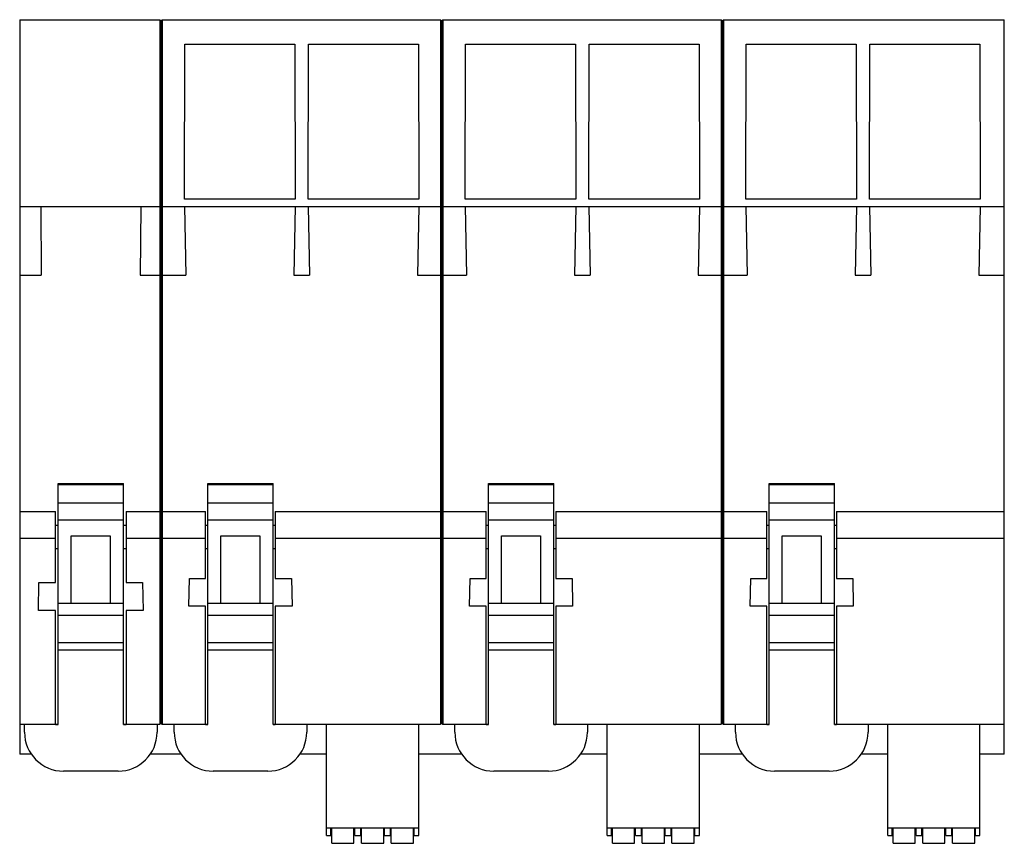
# Model space of a CAD drawing. Header units: millimetres. Extents: x 17 to 144, y 59 to 165.
import ezdxf

# ---------------------------------------------------------------- set-up
doc = ezdxf.new("R2010")
doc.units = ezdxf.units.MM
doc.header["$LTSCALE"] = 14.654183
doc.layers.get('0').update_dxf_attribs({"linetype": 'CONTINUOUS'})

msp = doc.modelspace()

# ---------------------------------------------------------------- linework, layer by layer
at = {"color": 7, "linetype": 'Continuous'}
for p, q in [((17.43, 164.81), (17.43, 70.62)), ((17.43, 164.81), (35.4, 164.81)), ((35.4, 164.81), (35.4, 74.45)), ((35.4, 164.81), (35.55, 164.68)), ((35.55, 164.68), (35.7, 164.81)), ((35.55, 164.68), (35.55, 74.57)), ((35.7, 164.81), (35.7, 74.45)), ((35.7, 164.81), (71.4, 164.81)), ((71.4, 164.81), (71.4, 74.45)), ((71.4, 164.81), (71.55, 164.68)), ((71.55, 164.68), (71.7, 164.81)), ((71.55, 164.68), (71.55, 74.57)), ((71.7, 164.81), (71.7, 74.45)), ((71.7, 164.81), (107.4, 164.81)), ((107.4, 164.81), (107.4, 74.45)), ((107.4, 164.81), (107.55, 164.68)), ((107.55, 164.68), (107.7, 164.81)), ((107.55, 164.68), (107.55, 74.57)), ((107.7, 164.81), (107.7, 74.45)), ((107.7, 164.81), (143.73, 164.81)), ((143.73, 70.62), (143.73, 164.81)), ((38.58, 141.8), (38.62, 161.66)), ((38.62, 161.66), (52.73, 161.66)), ((52.73, 161.66), (52.77, 141.8)), ((54.43, 141.8), (54.47, 161.66)), ((54.47, 161.66), (68.58, 161.66)), ((68.58, 161.66), (68.62, 141.8)), ((74.58, 141.8), (74.62, 161.66)), ((74.62, 161.66), (88.73, 161.66)), ((88.73, 161.66), (88.77, 141.8)), ((90.43, 141.8), (90.47, 161.66)), ((90.47, 161.66), (104.58, 161.66)), ((104.58, 161.66), (104.62, 141.8)), ((110.58, 141.8), (110.62, 161.66)), ((110.62, 161.66), (124.73, 161.66)), ((124.73, 161.66), (124.77, 141.8)), ((126.43, 141.8), (126.47, 161.66)), ((126.47, 161.66), (140.58, 161.66)), ((140.58, 161.66), (140.62, 141.8)), ((52.77, 141.8), (38.58, 141.8)), ((68.62, 141.8), (54.43, 141.8)), ((88.77, 141.8), (74.58, 141.8)), ((104.62, 141.8), (90.43, 141.8)), ((124.77, 141.8), (110.58, 141.8)), ((140.62, 141.8), (126.43, 141.8)), ((17.43, 140.83), (35.4, 140.83)), ((20.14, 140.83), (20.19, 132.06)), ((32.97, 140.83), (32.9, 132.06)), ((35.4, 140.83), (35.55, 140.87)), ((35.55, 140.87), (35.7, 140.83)), ((35.7, 140.83), (71.4, 140.83)), ((38.58, 140.83), (38.76, 132.06)), ((52.77, 140.83), (52.59, 132.06)), ((54.43, 140.83), (54.61, 132.06)), ((68.62, 140.83), (68.44, 132.06)), ((71.4, 140.83), (71.55, 140.87)), ((71.55, 140.87), (71.7, 140.83)), ((71.7, 140.83), (107.4, 140.83)), ((74.58, 140.83), (74.76, 132.06)), ((88.77, 140.83), (88.59, 132.06)), ((90.43, 140.83), (90.61, 132.06)), ((104.62, 140.83), (104.44, 132.06)), ((107.4, 140.83), (107.55, 140.87)), ((107.55, 140.87), (107.7, 140.83)), ((107.7, 140.83), (143.73, 140.83)), ((110.58, 140.83), (110.76, 132.06)), ((124.77, 140.83), (124.59, 132.06)), ((126.43, 140.83), (126.61, 132.06)), ((140.62, 140.83), (140.44, 132.06)), ((17.43, 132.06), (20.19, 132.06)), ((32.9, 132.06), (35.4, 132.06)), ((35.4, 132.06), (35.55, 132.1)), ((35.55, 132.1), (35.7, 132.06)), ((35.7, 132.06), (38.76, 132.06)), ((52.59, 132.06), (54.61, 132.06)), ((68.44, 132.06), (71.4, 132.06)), ((71.4, 132.06), (71.55, 132.1)), ((71.55, 132.1), (71.7, 132.06)), ((71.7, 132.06), (74.76, 132.06)), ((88.59, 132.06), (90.61, 132.06)), ((104.44, 132.06), (107.4, 132.06)), ((107.4, 132.06), (107.55, 132.1)), ((107.55, 132.1), (107.7, 132.06)), ((107.7, 132.06), (110.76, 132.06)), ((124.59, 132.06), (126.61, 132.06)), ((140.44, 132.06), (143.73, 132.06)), ((22.35, 74.43), (22.35, 105.31)), ((22.35, 105.31), (30.75, 105.31)), ((22.35, 105.18), (30.75, 105.18)), ((30.75, 74.43), (30.75, 105.31)), ((41.55, 74.43), (41.55, 105.31)), ((41.55, 105.31), (49.95, 105.31)), ((41.55, 105.18), (49.95, 105.18)), ((49.95, 74.43), (49.95, 105.31)), ((77.55, 105.31), (85.95, 105.31)), ((77.55, 74.43), (77.55, 105.31)), ((77.55, 105.18), (85.95, 105.18)), ((85.95, 74.43), (85.95, 105.31)), ((113.55, 105.31), (121.95, 105.31)), ((113.55, 74.43), (113.55, 105.31)), ((113.55, 105.18), (121.95, 105.18)), ((121.95, 74.43), (121.95, 105.31)), ((22.35, 102.86), (30.75, 102.86)), ((41.55, 102.86), (49.95, 102.86)), ((77.55, 102.86), (85.95, 102.86)), ((113.55, 102.86), (121.95, 102.86)), ((17.43, 101.74), (22.01, 101.74)), ((22.01, 92.61), (22.01, 101.74)), ((31.09, 101.74), (31.09, 92.61)), ((31.09, 101.74), (35.4, 101.74)), ((35.4, 101.74), (35.55, 101.66)), ((35.55, 101.66), (35.7, 101.74)), ((35.7, 101.74), (41.28, 101.74)), ((41.28, 93.13), (41.28, 101.74)), ((50.22, 101.74), (50.22, 93.13)), ((50.22, 101.74), (71.4, 101.74)), ((71.4, 101.74), (71.55, 101.66)), ((71.55, 101.66), (71.7, 101.74)), ((71.7, 101.74), (77.28, 101.74)), ((77.28, 93.13), (77.28, 101.74)), ((86.22, 101.74), (107.4, 101.74)), ((86.22, 101.74), (86.22, 93.13)), ((107.4, 101.74), (107.55, 101.66)), ((107.55, 101.66), (107.7, 101.74)), ((107.7, 101.74), (113.28, 101.74)), ((113.28, 93.13), (113.28, 101.74)), ((122.22, 101.74), (143.73, 101.74)), ((122.22, 101.74), (122.22, 93.13)), ((22.35, 99.94), (22.01, 99.94)), ((30.75, 100.61), (22.35, 100.61)), ((31.09, 99.94), (30.75, 99.94)), ((41.55, 99.94), (41.28, 99.94)), ((49.95, 100.61), (41.55, 100.61)), ((50.22, 99.94), (49.95, 99.94)), ((77.55, 99.94), (77.28, 99.94)), ((85.95, 100.61), (77.55, 100.61)), ((86.22, 99.94), (85.95, 99.94)), ((113.55, 99.94), (113.28, 99.94)), ((121.95, 100.61), (113.55, 100.61)), ((122.22, 99.94), (121.95, 99.94)), ((24.05, 89.93), (24.05, 98.63)), ((24.05, 98.63), (29.05, 98.63)), ((29.05, 98.63), (29.05, 89.93)), ((43.25, 89.93), (43.25, 98.63)), ((43.25, 98.63), (48.25, 98.63)), ((48.25, 98.63), (48.25, 89.93)), ((79.25, 98.63), (84.25, 98.63)), ((79.25, 89.93), (79.25, 98.63)), ((84.25, 98.63), (84.25, 89.93)), ((115.25, 98.63), (120.25, 98.63)), ((115.25, 89.93), (115.25, 98.63)), ((120.25, 98.63), (120.25, 89.93)), ((17.43, 98.33), (22.01, 98.33)), ((31.09, 98.33), (35.4, 98.33)), ((35.4, 98.33), (35.55, 98.25)), ((35.55, 98.25), (35.7, 98.33)), ((35.7, 98.33), (41.28, 98.33)), ((50.22, 98.33), (71.4, 98.33)), ((71.4, 98.33), (71.55, 98.25)), ((71.55, 98.25), (71.7, 98.33)), ((71.7, 98.33), (77.28, 98.33)), ((86.22, 98.33), (107.4, 98.33)), ((107.4, 98.33), (107.55, 98.25)), ((107.55, 98.25), (107.7, 98.33)), ((107.7, 98.33), (113.28, 98.33)), ((122.22, 98.33), (143.73, 98.33)), ((22.35, 96.93), (22.01, 96.93)), ((31.09, 96.93), (30.75, 96.93)), ((41.55, 96.93), (41.28, 96.93)), ((50.22, 96.93), (49.95, 96.93)), ((77.55, 96.93), (77.28, 96.93)), ((86.22, 96.93), (85.95, 96.93)), ((113.55, 96.93), (113.28, 96.93)), ((122.22, 96.93), (121.95, 96.93)), ((19.84, 89.05), (19.9, 92.61)), ((19.9, 92.61), (22.01, 92.61)), ((31.09, 92.61), (33.2, 92.61)), ((33.2, 92.61), (33.26, 89.05)), ((39.14, 89.6), (39.2, 93.13)), ((39.2, 93.13), (41.28, 93.13)), ((50.22, 93.13), (52.3, 93.13)), ((52.3, 93.13), (52.36, 89.6)), ((75.14, 89.6), (75.2, 93.13)), ((75.2, 93.13), (77.28, 93.13)), ((86.22, 93.13), (88.3, 93.13)), ((88.3, 93.13), (88.36, 89.6)), ((111.14, 89.6), (111.2, 93.13)), ((111.2, 93.13), (113.28, 93.13)), ((122.22, 93.13), (124.3, 93.13)), ((124.3, 93.13), (124.36, 89.6)), ((30.75, 89.93), (22.35, 89.93)), ((49.95, 89.93), (41.55, 89.93)), ((85.95, 89.93), (77.55, 89.93)), ((121.95, 89.93), (113.55, 89.93)), ((22.01, 89.05), (19.84, 89.05)), ((22.01, 74.45), (22.01, 89.05)), ((22.35, 88.44), (30.75, 88.44)), ((31.09, 89.05), (31.09, 74.45)), ((33.26, 89.05), (31.09, 89.05)), ((41.28, 89.6), (39.14, 89.6)), ((41.28, 74.45), (41.28, 89.6)), ((41.55, 88.44), (49.95, 88.44)), ((50.22, 89.6), (50.22, 74.45)), ((52.36, 89.6), (50.22, 89.6)), ((77.28, 89.6), (75.14, 89.6)), ((77.28, 74.45), (77.28, 89.6)), ((77.55, 88.44), (85.95, 88.44)), ((88.36, 89.6), (86.22, 89.6)), ((86.22, 89.6), (86.22, 74.45)), ((113.28, 89.6), (111.14, 89.6)), ((113.28, 74.45), (113.28, 89.6)), ((113.55, 88.44), (121.95, 88.44)), ((124.36, 89.6), (122.22, 89.6)), ((122.22, 89.6), (122.22, 74.45)), ((22.35, 84.91), (30.75, 84.91)), ((41.55, 84.91), (49.95, 84.91)), ((77.55, 84.91), (85.95, 84.91)), ((113.55, 84.91), (121.95, 84.91)), ((30.75, 83.93), (22.35, 83.93)), ((49.95, 83.93), (41.55, 83.93)), ((85.95, 83.93), (77.55, 83.93)), ((121.95, 83.93), (113.55, 83.93)), ((35.4, 74.45), (35.55, 74.57)), ((35.55, 74.57), (35.7, 74.45)), ((71.4, 74.45), (71.55, 74.57)), ((71.55, 74.57), (71.7, 74.45)), ((107.4, 74.45), (107.55, 74.57)), ((107.55, 74.57), (107.7, 74.45)), ((17.43, 74.45), (22.01, 74.45)), ((18.05, 73.43), (18.05, 74.43)), ((22.01, 74.47), (22.35, 74.47)), ((22.01, 74.43), (22.35, 74.43)), ((30.75, 74.47), (31.09, 74.47)), ((30.75, 74.43), (31.09, 74.43)), ((31.09, 74.45), (35.4, 74.45)), ((35.05, 74.43), (35.05, 73.43)), ((35.7, 74.45), (41.28, 74.45)), ((37.25, 73.43), (37.25, 74.43)), ((41.28, 74.47), (41.55, 74.47)), ((41.28, 74.43), (41.55, 74.43)), ((49.95, 74.47), (50.22, 74.47)), ((49.95, 74.43), (50.22, 74.43)), ((50.22, 74.45), (71.4, 74.45)), ((54.25, 74.43), (54.25, 73.43)), ((56.79, 60.17), (56.79, 74.45)), ((68.61, 60.17), (68.61, 74.45)), ((71.7, 74.45), (77.28, 74.45)), ((73.25, 73.43), (73.25, 74.43)), ((77.28, 74.47), (77.55, 74.47)), ((77.28, 74.43), (77.55, 74.43)), ((85.95, 74.47), (86.22, 74.47)), ((85.95, 74.43), (86.22, 74.43)), ((86.22, 74.45), (107.4, 74.45)), ((90.25, 74.43), (90.25, 73.43)), ((92.79, 60.17), (92.79, 74.45)), ((104.61, 60.17), (104.61, 74.45)), ((107.7, 74.45), (113.28, 74.45)), ((109.25, 73.43), (109.25, 74.43)), ((113.28, 74.47), (113.55, 74.47)), ((113.28, 74.43), (113.55, 74.43)), ((121.95, 74.47), (122.22, 74.47)), ((121.95, 74.43), (122.22, 74.43)), ((122.22, 74.45), (143.73, 74.45)), ((126.25, 74.43), (126.25, 73.43)), ((128.79, 60.17), (128.79, 74.45)), ((140.61, 60.17), (140.61, 74.45)), ((18.91, 70.62), (17.43, 70.62)), ((38.11, 70.62), (34.18, 70.62)), ((56.79, 70.62), (53.38, 70.62)), ((74.11, 70.62), (68.61, 70.62)), ((92.79, 70.62), (89.38, 70.62)), ((110.11, 70.62), (104.61, 70.62)), ((128.79, 70.62), (125.38, 70.62)), ((143.73, 70.62), (140.61, 70.62)), ((30.05, 68.43), (23.05, 68.43)), ((49.25, 68.43), (42.25, 68.43)), ((85.25, 68.43), (78.25, 68.43)), ((121.25, 68.43), (114.25, 68.43)), ((56.79, 61.15), (68.61, 61.15)), ((57.36, 60.17), (57.36, 61.17)), ((57.46, 59.18), (57.46, 61.15)), ((60.31, 59.18), (60.31, 61.15)), ((60.41, 60.17), (60.41, 61.17)), ((61.17, 60.17), (61.17, 61.17)), ((61.27, 59.18), (61.27, 61.15)), ((64.12, 59.18), (64.12, 61.15)), ((64.22, 60.17), (64.22, 61.17)), ((64.98, 60.17), (64.98, 61.17)), ((65.08, 59.18), (65.08, 61.15)), ((67.93, 59.18), (67.93, 61.15)), ((68.03, 60.17), (68.03, 61.17)), ((92.79, 61.15), (104.61, 61.15)), ((93.36, 60.17), (93.36, 61.17)), ((93.46, 59.18), (93.46, 61.15)), ((96.31, 59.18), (96.31, 61.15)), ((96.41, 60.17), (96.41, 61.17)), ((97.17, 60.17), (97.17, 61.17)), ((97.27, 59.18), (97.27, 61.15)), ((100.12, 59.18), (100.12, 61.15)), ((100.22, 60.17), (100.22, 61.17)), ((100.98, 60.17), (100.98, 61.17)), ((101.08, 59.18), (101.08, 61.15)), ((103.93, 59.18), (103.93, 61.15)), ((104.03, 60.17), (104.03, 61.17)), ((128.79, 61.15), (140.61, 61.15)), ((129.36, 60.17), (129.36, 61.17)), ((129.46, 59.18), (129.46, 61.15)), ((132.31, 59.18), (132.31, 61.15)), ((132.41, 60.17), (132.41, 61.17)), ((133.17, 60.17), (133.17, 61.17)), ((133.27, 59.18), (133.27, 61.15)), ((136.12, 59.18), (136.12, 61.15)), ((136.22, 60.17), (136.22, 61.17)), ((136.98, 60.17), (136.98, 61.17)), ((137.08, 59.18), (137.08, 61.15)), ((139.93, 59.18), (139.93, 61.15)), ((140.03, 60.17), (140.03, 61.17)), ((56.79, 60.17), (57.36, 60.17)), ((60.41, 60.17), (61.17, 60.17)), ((64.22, 60.17), (64.98, 60.17)), ((68.03, 60.17), (68.61, 60.17)), ((92.79, 60.17), (93.36, 60.17)), ((96.41, 60.17), (97.17, 60.17)), ((100.22, 60.17), (100.98, 60.17)), ((104.03, 60.17), (104.61, 60.17)), ((128.79, 60.17), (129.36, 60.17)), ((132.41, 60.17), (133.17, 60.17)), ((136.22, 60.17), (136.98, 60.17)), ((140.03, 60.17), (140.61, 60.17)), ((57.46, 59.18), (60.31, 59.18)), ((61.27, 59.18), (64.12, 59.18)), ((65.08, 59.18), (67.93, 59.18)), ((93.46, 59.18), (96.31, 59.18)), ((97.27, 59.18), (100.12, 59.18)), ((101.08, 59.18), (103.93, 59.18)), ((129.46, 59.18), (132.31, 59.18)), ((133.27, 59.18), (136.12, 59.18)), ((137.08, 59.18), (139.93, 59.18))]:
    msp.add_line(p, q, dxfattribs=at)
for centre, start, end in [((23.05, 73.43), 180, 270), ((30.05, 73.43), 270, 360), ((42.25, 73.43), 180, 270), ((49.25, 73.43), 270, 360), ((78.25, 73.43), 180, 270), ((85.25, 73.43), 270, 360), ((114.25, 73.43), 180, 270), ((121.25, 73.43), 270, 360)]:
    msp.add_arc(centre, 5, start, end, dxfattribs=at)

doc.saveas('drawing.dxf')
